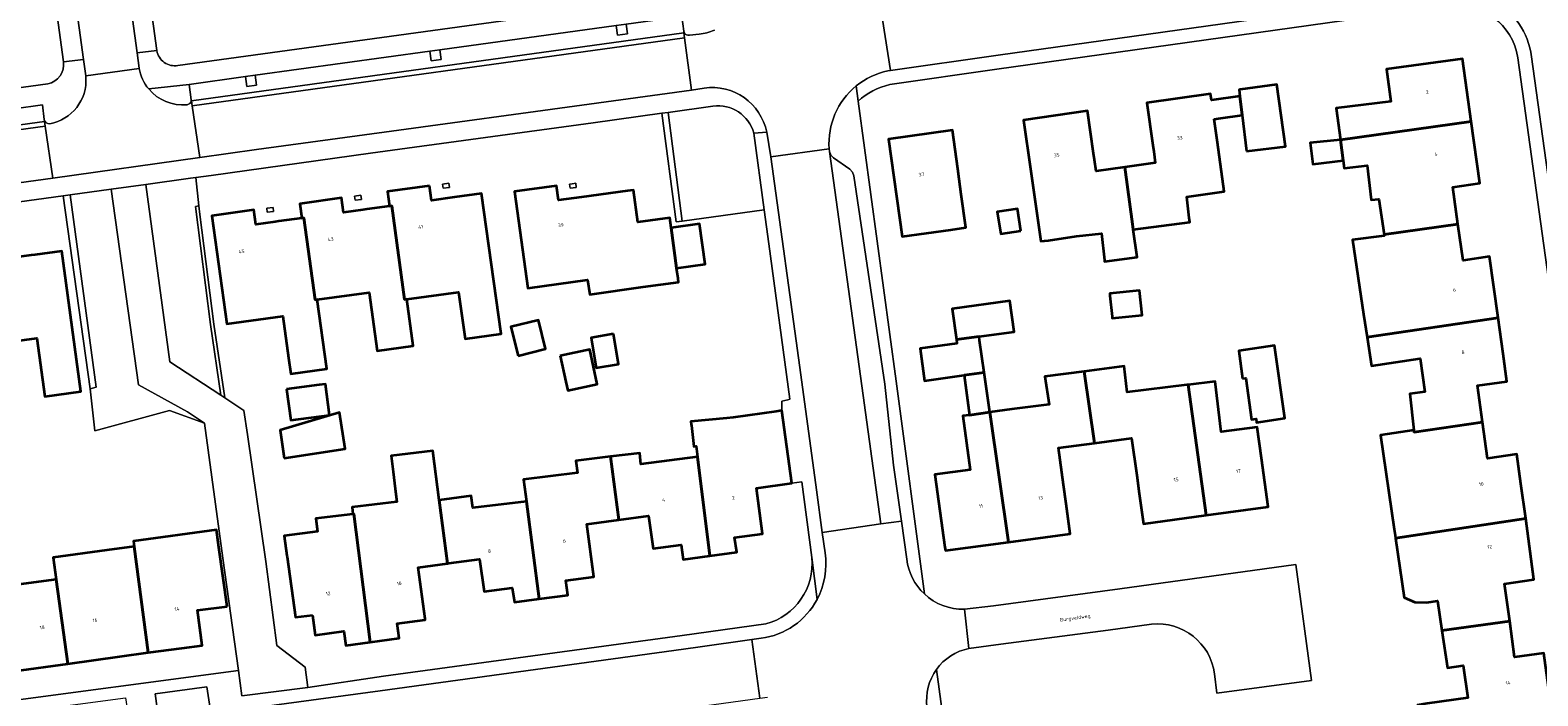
# Model space of a CAD drawing. Header units: metres. Extents: x 201541 to 204988, y 387833 to 394342.
# Tile 145 of 214: x 203168 to 203321, y 391837 to 391905. Entities that reach past the tile are written whole.
import ezdxf
from ezdxf.enums import TextEntityAlignment as Align

# ---------------------------------------------------------------- set-up
doc = ezdxf.new("R2010")
doc.units = ezdxf.units.M
doc.layers.get('Defpoints').update_dxf_attribs({"lineweight": 25})
for name, color, linetype, lineweight in [('B-WE-GR-BEPLANTING_CULTUUR_BODEMBEDEKKER-GV', 90, 'Continuous', 18), ('B-WE-GR-BEPLANTING_CULTUUR_HEESTERS-GV', 90, 'Continuous', 18), ('B-WE-GR-GROENVOORZIENING-GV', 80, 'Continuous', 18), ('B-WE-IE-TERREINAFSCHEIDING_KUNSTMATIG_HEKWERK-G', 20, 'IE-TERREINAFSCHEIDING-KUNSTMATIG', 18), ('B-WE-IE-TERREINAFSCHEIDING_KUNSTMATIG_MUUR-G', 90, 'IE-TERREINAFSCHEIDING-KUNSTMATIG-DICHT', 18), ('B-WE-IE-TERREINAFSCHEIDING_KUNSTMATIG_MUUR-GV', 90, 'Continuous', 18), ('B-WE-OG-BEBOUWING-GV', 7, 'Continuous', 35), ('B-WE-OG-BEBOUWING-T18', 10, 'Continuous', 18), ('B-WE-OG-TERREIN_ERF-GV', 7, 'Continuous', 18), ('B-WE-VH-ONVERHARD-GV', 252, 'Continuous', 18), ('B-WE-VH-VERHARDING_ASFALT-GV', 252, 'Continuous', 18), ('B-WE-VH-VERHARDING_BETONSTRAATSTEEN-GV', 252, 'Continuous', 18), ('B-WE-VH-VERHARDING_OPEN-GV', 252, 'Continuous', 18), ('B-WE-VH-VERHARDING_TEGEL-GV', 252, 'Continuous', 18)]:
    doc.layers.add(name, color=color, linetype=linetype, lineweight=lineweight)
doc.styles.add('NLCS-ISO-M200-T18', font='NLCS-ISO.ttf', dxfattribs={"height": 0.36})
doc.linetypes.add('IE-TERREINAFSCHEIDING-KUNSTMATIG', pattern='A,4,[82,NLCS.SHX,S=0.75,R=90,X=0,Y=0],4,-2', length=10)
doc.linetypes.add('IE-TERREINAFSCHEIDING-KUNSTMATIG-DICHT', pattern='A,8,-1,[82,NLCS.SHX,S=0.75,R=90,X=0,Y=0],-1', length=10)

msp = doc.modelspace()

# ---------------------------------------------------------------- linework, layer by layer
at = {"layer": 'B-WE-GR-BEPLANTING_CULTUUR_BODEMBEDEKKER-GV'}
for points in [[(203184.596, 391897.654), (203184.381, 391899.24), (203180.278, 391898.771)], [(203184.588, 391897.568), (203184.596, 391897.654)]]:
    msp.add_lwpolyline(points, dxfattribs=at)
for points in [[(203180.278, 391898.771, 0.2479798), (203184.163, 391897.174)], [(203184.163, 391897.174, 0.3333643), (203184.588, 391897.568)]]:
    msp.add_lwpolyline(points, format="xyb", dxfattribs=at)
msp.add_lwpolyline([(203184.427, 391833.389), (203185.502, 391834.176), (203186.667, 391834.823), (203186.185, 391838.128), (203180.927, 391837.417), (203181.823, 391831.082)], close=True, dxfattribs=at)
at = {"layer": 'B-WE-GR-BEPLANTING_CULTUUR_HEESTERS-GV'}
msp.add_lwpolyline([(203237.525, 391897.025), (203232.975, 391896.395), (203234.394, 391885.373), (203242.715, 391886.507), (203241.659, 391894.288)], dxfattribs=at)
msp.add_lwpolyline([(203241.659, 391894.288, 0.3785523), (203237.525, 391897.025)], format="xyb", dxfattribs=at)
for points in [[(203184.521, 391889.706), (203179.984, 391889.073), (203182.426, 391871.08), (203187.601, 391867.694), (203186.553, 391874.881), (203185.023, 391886.85), (203185.37, 391886.901), (203185.046, 391889.779)], [(203185.948, 391864.879), (203184.222, 391866.029), (203179.246, 391868.771), (203176.464, 391888.608), (203172.301, 391888.034), (203174.945, 391868.523), (203174.328, 391868.354), (203174.818, 391864.105), (203182.396, 391866.166)]]:
    msp.add_lwpolyline(points, close=True, dxfattribs=at)
at = {"layer": 'B-WE-GR-GROENVOORZIENING-GV'}
for points in [[(203232.346, 391896.308), (203233.796, 391885.292), (203234.394, 391885.373), (203232.975, 391896.395)], [(203174.328, 391868.354), (203174.945, 391868.523), (203172.301, 391888.034), (203171.608, 391887.938)], [(203187.992, 391867.438), (203186.9, 391874.926), (203185.467, 391886.029), (203185.37, 391886.901), (203185.023, 391886.85), (203186.553, 391874.881), (203187.601, 391867.694)]]:
    msp.add_lwpolyline(points, close=True, dxfattribs=at)
at = {"layer": 'B-WE-IE-TERREINAFSCHEIDING_KUNSTMATIG_HEKWERK-G'}
msp.add_lwpolyline([(203233.796, 391885.292), (203232.346, 391896.308)], dxfattribs=at)
at = {"layer": 'B-WE-IE-TERREINAFSCHEIDING_KUNSTMATIG_MUUR-G'}
for points in [[(203210.081, 391889.118), (203210.719, 391889.205)], [(203210.081, 391889.116), (203210.081, 391889.118)], [(203210.778, 391888.789), (203210.139, 391888.702), (203210.081, 391889.116)], [(203210.719, 391889.205), (203210.719, 391889.204)], [(203210.719, 391889.204), (203210.778, 391888.789)], [(203222.966, 391889.119), (203223.246, 391889.157)], [(203223.659, 391888.79), (203223.022, 391888.703), (203222.966, 391889.119)], [(203223.246, 391889.157), (203223.602, 391889.206)], [(203223.602, 391889.206), (203223.659, 391888.79)], [(203201.165, 391887.895), (203201.803, 391887.982)], [(203201.861, 391887.566), (203201.223, 391887.479), (203201.165, 391887.895)], [(203201.861, 391887.566), (203201.803, 391887.982)], [(203192.254, 391886.673), (203192.89, 391886.76)], [(203192.254, 391886.672), (203192.254, 391886.673)], [(203192.947, 391886.344), (203192.312, 391886.257), (203192.254, 391886.672)], [(203192.89, 391886.76), (203192.89, 391886.759)], [(203192.89, 391886.759), (203192.947, 391886.344)]]:
    msp.add_lwpolyline(points, dxfattribs=at)
at = {"layer": 'B-WE-IE-TERREINAFSCHEIDING_KUNSTMATIG_MUUR-GV'}
for points in [[(203210.719, 391889.205), (203210.081, 391889.118), (203210.081, 391889.116), (203210.139, 391888.702), (203210.778, 391888.789), (203210.719, 391889.204)], [(203223.602, 391889.206), (203223.246, 391889.157), (203222.966, 391889.119), (203223.022, 391888.703), (203223.659, 391888.79)], [(203201.165, 391887.895), (203201.223, 391887.479), (203201.861, 391887.566), (203201.803, 391887.982)], [(203192.947, 391886.344), (203192.89, 391886.759), (203192.89, 391886.76), (203192.254, 391886.673), (203192.254, 391886.672), (203192.312, 391886.257)]]:
    msp.add_lwpolyline(points, close=True, dxfattribs=at)
at = {"layer": 'B-WE-OG-BEBOUWING-GV'}
for points in [[(203314.448, 391895.477), (203313.567, 391901.82), (203305.862, 391900.778), (203306.305, 391897.508), (203300.749, 391896.814), (203301.175, 391893.627)], [(203288.362, 391895.696), (203289.06, 391895.796), (203291.214, 391896.106), (203290.976, 391898.04), (203288.088, 391897.632), (203287.996, 391898.286), (203281.537, 391897.375), (203282.142, 391893.085), (203282.236, 391892.417), (203282.396, 391891.275), (203279.295, 391890.837), (203280.095, 391885.066), (203280.171, 391884.518), (203285.904, 391885.247), (203285.853, 391885.705), (203285.617, 391887.829), (203289.392, 391888.361), (203288.695, 391893.335)], [(203291.664, 391892.456), (203295.608, 391892.942), (203294.719, 391899.235), (203291.006, 391898.711), (203290.895, 391898.695), (203290.976, 391898.04), (203291.214, 391896.106)], [(203276.132, 391892.214), (203275.514, 391896.538), (203269.031, 391895.613), (203269.738, 391890.663), (203270.775, 391883.322), (203271.168, 391883.366), (203271.551, 391883.408), (203274.403, 391883.825), (203276.943, 391884.107), (203277.235, 391881.41), (203277.249, 391881.276), (203280.562, 391881.698), (203280.171, 391884.518), (203280.095, 391885.066), (203279.295, 391890.837), (203276.386, 391890.427), (203276.221, 391891.588)], [(203313.108, 391885.054), (203312.586, 391888.818), (203315.32, 391889.198), (203314.448, 391895.477), (203301.175, 391893.627), (203301.458, 391891.513), (203301.562, 391890.734), (203303.884, 391891.012), (203304.315, 391887.512), (203305.095, 391887.592), (203305.604, 391884.02)], [(203261.657, 391884.489), (203263.188, 391884.705), (203262.722, 391888.074), (203262.507, 391889.625), (203262.364, 391890.658), (203261.821, 391894.578), (203255.32, 391893.676), (203256.711, 391883.793)], [(203301.458, 391891.513), (203301.175, 391893.627), (203298.109, 391893.291), (203298.397, 391891.135)], [(203208.768, 391888.937), (203204.508, 391888.353), (203204.712, 391886.887), (203204.932, 391886.918), (203206.239, 391877.407), (203206.459, 391877.438), (203211.71, 391878.16), (203212.369, 391873.435), (203216.039, 391873.94), (203214.055, 391888.169), (203211.309, 391887.793), (203208.972, 391887.472)], [(203233.984, 391879.537), (203233.84, 391880.589), (203233.281, 391884.684), (203233.141, 391885.711), (203229.901, 391885.268), (203229.457, 391888.515), (203228.87, 391888.435), (203224.189, 391887.796), (203221.848, 391887.476), (203221.648, 391888.939), (203217.395, 391888.358), (203218.734, 391878.561), (203224.81, 391879.392), (203225.022, 391877.919), (203230.445, 391878.697), (203234.032, 391879.187)], [(203195.807, 391885.664), (203196.015, 391885.692), (203197.159, 391877.37), (203197.367, 391877.399), (203202.628, 391878.122), (203203.452, 391872.209), (203207.118, 391872.713), (203206.459, 391877.438), (203206.239, 391877.407), (203204.932, 391886.918), (203204.712, 391886.887), (203202.392, 391886.569), (203202.008, 391886.516), (203200.056, 391886.249), (203199.851, 391887.715), (203195.605, 391887.132)], [(203197.367, 391877.399), (203197.159, 391877.37), (203196.015, 391885.692), (203195.807, 391885.664), (203193.48, 391885.343), (203193.092, 391885.29), (203191.141, 391885.022), (203190.938, 391886.492), (203186.68, 391885.907), (203188.209, 391874.938), (203193.876, 391875.717), (203194.465, 391871.491), (203194.691, 391869.874), (203198.347, 391870.377)], [(203268.77, 391884.388), (203268.406, 391886.627), (203266.367, 391886.296), (203266.731, 391884.057)], [(203233.281, 391884.684), (203233.84, 391880.589), (203236.723, 391880.983), (203236.163, 391885.078)], [(203313.108, 391885.054), (203305.604, 391884.02), (203305.628, 391883.855), (203302.411, 391883.461), (203303.539, 391875.917), (203303.886, 391873.599), (203317.179, 391875.55), (203316.319, 391881.768), (203313.619, 391881.376)], [(203162.129, 391881.061), (203162.337, 391881.089), (203163.451, 391872.761), (203163.658, 391872.788), (203168.931, 391873.494), (203169.736, 391867.578), (203173.394, 391868.067), (203171.454, 391882.318), (203168.734, 391881.954), (203168.339, 391881.901), (203166.378, 391881.639), (203166.178, 391883.105), (203161.929, 391882.524)], [(203277.797, 391877.784), (203278.014, 391875.672), (203278.029, 391875.522), (203281.057, 391875.834), (203280.8, 391878.321), (203277.774, 391878.007)], [(203262.217, 391873.341), (203264.516, 391873.654), (203268.077, 391874.139), (203267.651, 391877.265), (203261.791, 391876.467)], [(203217.744, 391871.704), (203220.548, 391872.398), (203219.824, 391875.325), (203217.02, 391874.631)], [(203317.179, 391875.55), (203303.886, 391873.599), (203304.321, 391870.694), (203309.257, 391871.433), (203309.762, 391868.059), (203308.22, 391867.828), (203308.645, 391864.146), (203308.647, 391864.13), (203308.666, 391863.962), (203315.593, 391864.98), (203315.082, 391868.676), (203318.073, 391869.089), (203317.683, 391871.906)], [(203227.418, 391873.918), (203225.154, 391873.523), (203225.687, 391870.469), (203227.95, 391870.864)], [(203262.217, 391873.341), (203262.271, 391872.943), (203258.529, 391872.425), (203258.98, 391869.168), (203263, 391869.723), (203265.037, 391870.005), (203264.57, 391873.261), (203264.516, 391873.654)], [(203222.03, 391871.69), (203222.599, 391869.056), (203222.786, 391868.189), (203225.779, 391868.835), (203225.023, 391872.337)], [(203291.251, 391869.396), (203291.581, 391869.434), (203292.145, 391865.248), (203292.633, 391865.298), (203292.677, 391864.935), (203295.557, 391865.378), (203294.482, 391872.741), (203290.892, 391872.218)], [(203275.168, 391870.118), (203276.219, 391862.842), (203280.002, 391863.356), (203280.516, 391859.601), (203280.773, 391857.719), (203281.193, 391854.647), (203287.554, 391855.518), (203285.731, 391868.764), (203285.608, 391868.75), (203279.54, 391868.025), (203279.227, 391870.647)], [(203263.559, 391865.688), (203265.616, 391865.969), (203265.037, 391870.005), (203263, 391869.723)], [(203267.831, 391866.272), (203265.616, 391865.969), (203267.505, 391852.805), (203273.761, 391853.654), (203273.35, 391856.676), (203273.088, 391858.608), (203272.579, 391862.348), (203276.219, 391862.842), (203275.168, 391870.118), (203271.195, 391869.6), (203271.645, 391866.774)], [(203285.731, 391868.764), (203287.554, 391855.518), (203293.848, 391856.379), (203293.17, 391861.332), (203292.741, 391864.468), (203289.073, 391863.995), (203288.491, 391869.08)], [(203194.269, 391868.306), (203194.682, 391865.163), (203198.627, 391865.68), (203198.214, 391868.824), (203197.577, 391868.74)], [(203194.014, 391861.299), (203200.224, 391862.274), (203199.646, 391865.951), (203193.617, 391864.162)], [(203235.942, 391861.452), (203237.208, 391851.418), (203239.932, 391851.789), (203239.7, 391853.259), (203242.557, 391853.648), (203241.932, 391858.262), (203245.534, 391858.772), (203244.509, 391866.142), (203243.93, 391866.061), (203239.557, 391865.452), (203238.916, 391865.389), (203235.282, 391865.034), (203235.317, 391864.747), (203235.332, 391864.622), (203235.591, 391862.509), (203235.805, 391862.535)], [(203261.06, 391852.271), (203261.103, 391851.936), (203267.505, 391852.805), (203265.616, 391865.969), (203263.559, 391865.688), (203262.877, 391865.595), (203263.621, 391860.147), (203260.05, 391859.66)], [(203319.499, 391858.724), (203319.095, 391861.709), (203316.103, 391861.296), (203315.593, 391864.98), (203308.666, 391863.962), (203308.647, 391864.13), (203308.645, 391864.146), (203305.247, 391863.653), (203306.632, 391854.098), (203306.721, 391853.488), (203306.761, 391853.213), (203319.978, 391855.192)], [(203201.003, 391855.648), (203201.088, 391855.658), (203202.74, 391842.647), (203205.686, 391843.049), (203205.483, 391844.531), (203208.337, 391844.923), (203208.324, 391845.019), (203207.609, 391850.22), (203210.6, 391850.631), (203209.76, 391857.068), (203209.108, 391862.065), (203204.889, 391861.55), (203205.086, 391859.932), (203205.298, 391858.194), (203205.457, 391856.901), (203200.918, 391856.346)], [(203219.905, 391847.035), (203222.8, 391847.424), (203222.58, 391848.896), (203225.429, 391849.293), (203224.714, 391854.611), (203227.96, 391855.048), (203227.137, 391861.471), (203223.627, 391861.04), (203223.778, 391859.813), (203218.301, 391859.142), (203218.594, 391856.932)], [(203237.208, 391851.418), (203235.942, 391861.452), (203230.213, 391860.7), (203230.113, 391861.836), (203227.137, 391861.471), (203227.96, 391855.048), (203230.997, 391855.457), (203231.444, 391852.136), (203234.297, 391852.52), (203234.495, 391851.049)], [(203210.719, 391850.647), (203213.849, 391851.078), (203214.309, 391847.773), (203217.161, 391848.149), (203217.373, 391846.694), (203219.905, 391847.035), (203218.594, 391856.932), (203213.148, 391856.263), (203212.988, 391857.489), (203209.76, 391857.068), (203210.6, 391850.631)], [(203196.904, 391845.389), (203197.179, 391843.358), (203200.058, 391843.769), (203200.272, 391842.311), (203202.74, 391842.647), (203201.088, 391855.658), (203201.003, 391855.648), (203197.233, 391855.188), (203197.395, 391853.861), (203194.016, 391853.448), (203194.3, 391851.425), (203194.316, 391851.312), (203195.178, 391845.178)], [(203318.355, 391844.79), (203317.838, 391848.583), (203320.819, 391848.99), (203319.978, 391855.192), (203306.761, 391853.213), (203307.635, 391847.185), (203308.718, 391846.701), (203309.946, 391846.673), (203311.047, 391846.833), (203311.482, 391843.833)], [(203188.241, 391846.258), (203187.398, 391852.256), (203187.148, 391854.033), (203178.726, 391852.895), (203178.797, 391852.358), (203180.222, 391841.61), (203183.641, 391842.045), (203185.71, 391842.309), (203185.224, 391845.911)], [(203177.355, 391841.18), (203180.222, 391841.61), (203178.797, 391852.358), (203176.039, 391851.985), (203170.579, 391851.247), (203170.882, 391849.005), (203172.059, 391840.459)], [(203162.499, 391847.866), (203163.172, 391842.912), (203166.145, 391843.316), (203166.635, 391839.721), (203172.059, 391840.459), (203170.882, 391849.005), (203165.548, 391848.28), (203165.426, 391849.183), (203162.376, 391848.769)], [(203322.714, 391835.082), (203321.824, 391841.536), (203318.853, 391841.131), (203318.355, 391844.79), (203311.482, 391843.833), (203312.03, 391840.056), (203313.643, 391840.289), (203314.118, 391837.009), (203309.989, 391836.41), (203309.01, 391836.268), (203309.261, 391834.536), (203305.949, 391834.055), (203306.126, 391832.833)]]:
    msp.add_lwpolyline(points, close=True, dxfattribs=at)
at = {"layer": 'B-WE-OG-TERREIN_ERF-GV'}
for points in [[(203172.79, 391963.436), (203181.109, 391902.664)], [(203171.619, 391901.532), (203166.206, 391941.106), (203156.463, 391939.789), (203155.99, 391943.286), (203165.728, 391944.603), (203163.348, 391962.003)], [(203183.232, 391901.152), (203234.966, 391908.276)], [(203312.189, 391907.195), (203266.322, 391900.769), (203255.461, 391899.211)], [(203314.118, 391837.009), (203313.643, 391840.289), (203312.03, 391840.056), (203311.482, 391843.833), (203311.047, 391846.833), (203309.946, 391846.673), (203308.718, 391846.701), (203307.635, 391847.185), (203306.761, 391853.213), (203306.721, 391853.488), (203306.632, 391854.098), (203305.247, 391863.653), (203308.645, 391864.146), (203308.22, 391867.828), (203309.762, 391868.059), (203309.257, 391871.433), (203304.321, 391870.694), (203303.886, 391873.599), (203303.539, 391875.917), (203302.411, 391883.461), (203305.628, 391883.855), (203305.604, 391884.02), (203305.095, 391887.592), (203304.315, 391887.512), (203303.884, 391891.012), (203301.562, 391890.734), (203301.458, 391891.513), (203298.397, 391891.135), (203298.109, 391893.291), (203301.175, 391893.627), (203300.749, 391896.814), (203306.305, 391897.508), (203305.862, 391900.778), (203313.567, 391901.82), (203314.448, 391895.477), (203315.32, 391889.198), (203312.586, 391888.818), (203313.108, 391885.054), (203313.619, 391881.376), (203316.319, 391881.768), (203317.179, 391875.55), (203317.683, 391871.906), (203318.073, 391869.089), (203315.082, 391868.676), (203315.593, 391864.98), (203316.103, 391861.296), (203319.095, 391861.709), (203319.499, 391858.724), (203319.978, 391855.192), (203320.819, 391848.99), (203317.838, 391848.583), (203318.355, 391844.79), (203318.853, 391841.131), (203321.824, 391841.536)], [(203333.005, 391801.676), (203332.707, 391803.753), (203331.897, 391809.389), (203324.579, 391862.858), (203319.187, 391901.945)], [(203101.369, 391889.909), (203132.054, 391894.086), (203170.036, 391899.301)], [(203252.26, 391897.523), (203256.111, 391869.142), (203258.978, 391847.539)], [(203205.086, 391859.932), (203204.889, 391861.55), (203209.108, 391862.065), (203209.76, 391857.068), (203212.988, 391857.489), (203213.148, 391856.263), (203218.594, 391856.932), (203218.301, 391859.142), (203223.778, 391859.813), (203223.627, 391861.04), (203227.137, 391861.471), (203230.113, 391861.836), (203230.213, 391860.7), (203235.942, 391861.452), (203235.805, 391862.535), (203235.591, 391862.509), (203235.332, 391864.622), (203235.317, 391864.747), (203235.282, 391865.034), (203238.916, 391865.389), (203239.557, 391865.452), (203243.93, 391866.061), (203244.509, 391866.142), (203244.524, 391867.099), (203245.108, 391867.237), (203245.325, 391867.288), (203243.184, 391883.056), (203242.715, 391886.507), (203234.394, 391885.373), (203233.796, 391885.292), (203232.346, 391896.308), (203225.353, 391895.34), (203202.772, 391892.254), (203186.617, 391889.999), (203185.046, 391889.779), (203185.37, 391886.901), (203185.467, 391886.029), (203186.9, 391874.926), (203187.992, 391867.438), (203189.945, 391866.16), (203190.299, 391863.704), (203192.158, 391850.82), (203193.291, 391842.319), (203196.136, 391840.111), (203196.427, 391838.062), (203204.093, 391839.195), (203234.412, 391843.335), (203242.882, 391844.492)], [(203163.964, 391836.377), (203189.388, 391839.774), (203187.797, 391851.186), (203185.948, 391864.879), (203182.396, 391866.166), (203174.818, 391864.105), (203174.328, 391868.354), (203171.608, 391887.938), (203150.158, 391884.978), (203120.856, 391880.921), (203099.339, 391878.003), (203094.798, 391877.352)], [(203166.378, 391881.639), (203168.339, 391881.901), (203168.734, 391881.954), (203171.454, 391882.318), (203173.394, 391868.067), (203169.736, 391867.578), (203168.931, 391873.494), (203163.658, 391872.788)], [(203247.55, 391851.249), (203246.524, 391858.909), (203245.534, 391858.772), (203241.932, 391858.262), (203242.557, 391853.648), (203239.7, 391853.259), (203239.932, 391851.789), (203237.208, 391851.418), (203234.495, 391851.049), (203234.297, 391852.52), (203231.444, 391852.136), (203230.997, 391855.457), (203227.96, 391855.048), (203224.714, 391854.611), (203225.429, 391849.293), (203222.58, 391848.896), (203222.8, 391847.424), (203219.905, 391847.035), (203217.373, 391846.694), (203217.161, 391848.149), (203214.309, 391847.773), (203213.849, 391851.078), (203210.719, 391850.647), (203210.6, 391850.631), (203207.609, 391850.22), (203208.324, 391845.019), (203208.337, 391844.923), (203205.483, 391844.531), (203205.686, 391843.049), (203202.74, 391842.647), (203200.272, 391842.311), (203200.058, 391843.769), (203197.179, 391843.358), (203196.904, 391845.389), (203195.178, 391845.178), (203194.316, 391851.312), (203194.3, 391851.425), (203194.016, 391853.448), (203197.395, 391853.861), (203197.233, 391855.188), (203201.003, 391855.648), (203200.918, 391856.346), (203205.457, 391856.901), (203205.298, 391858.194), (203205.086, 391859.932)], [(203263.045, 391845.985), (203265.985, 391846.347), (203278.814, 391848.067), (203296.674, 391850.533), (203298.26, 391838.754), (203288.65, 391837.487), (203288.419, 391839.432)], [(203282.027, 391844.488), (203277.614, 391843.864), (203266.725, 391842.429), (203263.495, 391842.01)], [(203260.197, 391839.876), (203261.449, 391830.629), (203263.393, 391815.929), (203269.929, 391768.73), (203274.717, 391734.174)]]:
    msp.add_lwpolyline(points, dxfattribs=at)
for points in [[(203319.187, 391901.945, 0.4078003), (203312.189, 391907.195)], [(203181.109, 391902.664, 0.4207225), (203183.232, 391901.152)], [(203170.036, 391899.301, 0.4078684), (203171.619, 391901.532)], [(203255.461, 391899.211, 0.1363469), (203252.26, 391897.523)], [(203242.882, 391844.492, 0.3664682), (203247.55, 391851.249)], [(203258.978, 391847.539, 0.1957912), (203263.045, 391845.985)], [(203288.419, 391839.432, 0.402498), (203282.027, 391844.488)], [(203263.495, 391842.01, 0.1899422), (203260.197, 391839.876)]]:
    msp.add_lwpolyline(points, format="xyb", dxfattribs=at)
for points in [[(203289.06, 391895.796), (203288.362, 391895.696), (203288.695, 391893.335), (203289.392, 391888.361), (203285.617, 391887.829), (203285.853, 391885.705), (203285.904, 391885.247), (203280.171, 391884.518), (203280.562, 391881.698), (203277.249, 391881.276), (203277.235, 391881.41), (203276.943, 391884.107), (203274.403, 391883.825), (203271.551, 391883.408), (203271.168, 391883.366), (203270.775, 391883.322), (203269.738, 391890.663), (203269.031, 391895.613), (203275.514, 391896.538), (203276.132, 391892.214), (203276.221, 391891.588), (203276.386, 391890.427), (203279.295, 391890.837), (203282.396, 391891.275), (203282.236, 391892.417), (203282.142, 391893.085), (203281.537, 391897.375), (203287.996, 391898.286), (203288.088, 391897.632), (203290.976, 391898.04), (203290.895, 391898.695), (203291.006, 391898.711), (203294.719, 391899.235), (203295.608, 391892.942), (203291.664, 391892.456), (203291.214, 391896.106)], [(203263.188, 391884.705), (203261.657, 391884.489), (203256.711, 391883.793), (203255.32, 391893.676), (203261.821, 391894.578), (203262.364, 391890.658), (203262.507, 391889.625), (203262.722, 391888.074)], [(203208.768, 391888.937), (203208.972, 391887.472), (203211.309, 391887.793), (203214.055, 391888.169), (203216.039, 391873.94), (203212.369, 391873.435), (203211.71, 391878.16), (203206.459, 391877.438), (203207.118, 391872.713), (203203.452, 391872.209), (203202.628, 391878.122), (203197.367, 391877.399), (203198.347, 391870.377), (203194.691, 391869.874), (203194.465, 391871.491), (203193.876, 391875.717), (203188.209, 391874.938), (203186.68, 391885.907), (203190.938, 391886.492), (203191.141, 391885.022), (203193.092, 391885.29), (203193.48, 391885.343), (203195.807, 391885.664), (203195.605, 391887.132), (203199.851, 391887.715), (203200.056, 391886.249), (203202.008, 391886.516), (203202.392, 391886.569), (203204.712, 391886.887), (203204.508, 391888.353)], [(203210.719, 391889.204), (203210.778, 391888.789), (203210.139, 391888.702), (203210.081, 391889.116), (203210.081, 391889.118), (203210.719, 391889.205)], [(203233.84, 391880.589), (203233.984, 391879.537), (203234.032, 391879.187), (203230.445, 391878.697), (203225.022, 391877.919), (203224.81, 391879.392), (203218.734, 391878.561), (203217.395, 391888.358), (203221.648, 391888.939), (203221.848, 391887.476), (203224.189, 391887.796), (203228.87, 391888.435), (203229.457, 391888.515), (203229.901, 391885.268), (203233.141, 391885.711), (203233.281, 391884.684), (203236.163, 391885.078), (203236.723, 391880.983)], [(203223.602, 391889.206), (203223.659, 391888.79), (203223.022, 391888.703), (203222.966, 391889.119), (203223.246, 391889.157)], [(203201.803, 391887.982), (203201.861, 391887.566), (203201.223, 391887.479), (203201.165, 391887.895)], [(203192.254, 391886.673), (203192.89, 391886.76), (203192.89, 391886.759), (203192.947, 391886.344), (203192.312, 391886.257), (203192.254, 391886.672)], [(203268.77, 391884.388), (203266.731, 391884.057), (203266.367, 391886.296), (203268.406, 391886.627)], [(203278.014, 391875.672), (203277.797, 391877.784), (203277.774, 391878.007), (203280.8, 391878.321), (203281.057, 391875.834), (203278.029, 391875.522)], [(203285.731, 391868.764), (203288.491, 391869.08), (203289.073, 391863.995), (203292.741, 391864.468), (203293.17, 391861.332), (203293.848, 391856.379), (203287.554, 391855.518), (203281.193, 391854.647), (203280.773, 391857.719), (203280.516, 391859.601), (203280.002, 391863.356), (203276.219, 391862.842), (203272.579, 391862.348), (203273.088, 391858.608), (203273.35, 391856.676), (203273.761, 391853.654), (203267.505, 391852.805), (203261.103, 391851.936), (203261.06, 391852.271), (203260.05, 391859.66), (203263.621, 391860.147), (203262.877, 391865.595), (203263.559, 391865.688), (203263, 391869.723), (203258.98, 391869.168), (203258.529, 391872.425), (203262.271, 391872.943), (203262.217, 391873.341), (203261.791, 391876.467), (203267.651, 391877.265), (203268.077, 391874.139), (203264.516, 391873.654), (203264.57, 391873.261), (203265.037, 391870.005), (203265.616, 391865.969), (203267.831, 391866.272), (203271.645, 391866.774), (203271.195, 391869.6), (203275.168, 391870.118), (203279.227, 391870.647), (203279.54, 391868.025), (203285.608, 391868.75)], [(203217.744, 391871.704), (203217.02, 391874.631), (203219.824, 391875.325), (203220.548, 391872.398)], [(203227.418, 391873.918), (203227.95, 391870.864), (203225.687, 391870.469), (203225.154, 391873.523)], [(203222.599, 391869.056), (203222.03, 391871.69), (203225.023, 391872.337), (203225.779, 391868.835), (203222.786, 391868.189)], [(203292.677, 391864.935), (203292.633, 391865.298), (203292.145, 391865.248), (203291.581, 391869.434), (203291.251, 391869.396), (203290.892, 391872.218), (203294.482, 391872.741), (203295.557, 391865.378)], [(203197.577, 391868.74), (203198.214, 391868.824), (203198.627, 391865.68), (203194.682, 391865.163), (203194.269, 391868.306)], [(203193.617, 391864.162), (203199.646, 391865.951), (203200.224, 391862.274), (203194.014, 391861.299)], [(203165.548, 391848.28), (203170.882, 391849.005), (203170.579, 391851.247), (203176.039, 391851.985), (203178.797, 391852.358), (203178.726, 391852.895), (203187.148, 391854.033), (203187.398, 391852.256), (203188.241, 391846.258), (203185.224, 391845.911), (203185.71, 391842.309), (203183.641, 391842.045), (203180.222, 391841.61), (203177.355, 391841.18), (203172.059, 391840.459), (203166.635, 391839.721), (203166.145, 391843.316), (203163.172, 391842.912), (203162.499, 391847.866), (203162.376, 391848.769), (203165.426, 391849.183)]]:
    msp.add_lwpolyline(points, close=True, dxfattribs=at)
at = {"layer": 'B-WE-VH-ONVERHARD-GV'}
for points in [[(203228.843, 391904.357), (203228.706, 391905.343), (203227.716, 391905.207), (203227.852, 391904.22)], [(203209.803, 391902.741), (203208.813, 391902.604), (203208.95, 391901.61), (203209.941, 391901.747)], [(203191.09, 391900.164), (203190.099, 391900.027), (203190.237, 391899.027), (203191.228, 391899.164)]]:
    msp.add_lwpolyline(points, close=True, dxfattribs=at)
at = {"layer": 'B-WE-VH-VERHARDING_ASFALT-GV'}
for points in [[(203165.379, 391962.311), (203173.657, 391901.775), (203173.884, 391900.115), (203179.308, 391900.858), (203179.304, 391900.878), (203179.093, 391902.424), (203170.789, 391963.132), (203170.709, 391963.715), (203165.293, 391962.939)], [(203185.459, 391891.825), (203191.205, 391892.618), (203204.905, 391894.505), (203224.234, 391897.134), (203235.336, 391898.66), (203234.649, 391903.957), (203184.681, 391897.076)], [(203249.312, 391892.714), (203243.393, 391891.885), (203246.325, 391870.526), (203248.024, 391858.087), (203248.617, 391853.78), (203254.551, 391854.637), (203253.783, 391860.298), (203252.625, 391868.658), (203249.34, 391892.417), (203249.338, 391892.428), (203249.337, 391892.439)]]:
    msp.add_lwpolyline(points, close=True, dxfattribs=at)
for points in [[(203326.399, 391917.647), (203325.863, 391917.53), (203274.592, 391910.367), (203254.451, 391907.546), (203255.531, 391900.65), (203266.448, 391902.204), (203311.964, 391908.581)], [(203320.575, 391902.042), (203325.939, 391863.261), (203328.836, 391842.15), (203334.757, 391842.961), (203332.695, 391858.022), (203332.678, 391858.148), (203327.645, 391894.724), (203326.972, 391899.555), (203326.844, 391900.47), (203326.634, 391901.977)], [(203098.662, 391879.846), (203099.025, 391879.896), (203121.747, 391883.02), (203148.347, 391886.69), (203170.536, 391889.731), (203169.78, 391894.98), (203102.625, 391885.77), (203102.595, 391885.984), (203101.35, 391885.821)], [(203288.419, 391839.432), (203288.65, 391837.487), (203298.26, 391838.754), (203296.674, 391850.533), (203278.814, 391848.067)], [(203278.814, 391848.067), (203265.985, 391846.347), (203263.045, 391845.985), (203263.495, 391842.01), (203266.725, 391842.429), (203277.614, 391843.864), (203282.027, 391844.488)], [(203191.509, 391829.971), (203201.391, 391831.355), (203234.405, 391835.893), (203237.622, 391836.318), (203242.269, 391836.956), (203241.457, 391842.906), (203235.993, 391842.149), (203233.558, 391841.811), (203203.764, 391837.7), (203190.492, 391835.917), (203188.535, 391835.525), (203186.667, 391834.823), (203185.502, 391834.176), (203184.427, 391833.389), (203181.823, 391831.082), (203179.214, 391828.742), (203176.244, 391826.132), (203175.438, 391825.423)]]:
    msp.add_lwpolyline(points, dxfattribs=at)
for points in [[(203316.546, 391907.806, -0.2456347), (203320.575, 391902.042)], [(203282.027, 391844.488, -0.402498), (203288.419, 391839.432)]]:
    msp.add_lwpolyline(points, format="xyb", dxfattribs=at)
at = {"layer": 'B-WE-VH-VERHARDING_BETONSTRAATSTEEN-GV'}
for points in [[(203255.275, 391900.614), (203255.531, 391900.65), (203254.451, 391907.546)], [(203234.624, 391904.458), (203234.586, 391904.538), (203234.563, 391904.624), (203234.585, 391904.453), (203234.649, 391903.957), (203235.336, 391898.66), (203236.622, 391898.85)], [(203236.129, 391904.345), (203235.134, 391904.217)], [(203132.088, 391890.331), (203169.709, 391895.475), (203169.68, 391895.675), (203169.488, 391897.155), (203163.706, 391896.364)], [(203102.595, 391885.984), (203102.625, 391885.77), (203169.78, 391894.98), (203169.709, 391895.475), (203132.088, 391890.331), (203102.989, 391886.34)], [(203242.975, 391894.375), (203243.393, 391891.885), (203249.312, 391892.714)], [(203257.186, 391851.063), (203256.645, 391854.93), (203254.551, 391854.637), (203248.617, 391853.78)], [(203248.617, 391853.78), (203248.897, 391851.695)], [(203263.495, 391842.01), (203263.045, 391845.985)], [(203242.402, 391843.041), (203241.457, 391842.906), (203242.269, 391836.956), (203243.058, 391837.067)]]:
    msp.add_lwpolyline(points, dxfattribs=at)
for points in [[(203184.381, 391899.24), (203184.596, 391897.654), (203184.608, 391897.571), (203234.585, 391904.453), (203234.563, 391904.624), (203234.361, 391906.122), (203228.706, 391905.343), (203228.843, 391904.357), (203227.852, 391904.22), (203227.716, 391905.207), (203209.803, 391902.741), (203209.941, 391901.747), (203208.95, 391901.61), (203208.813, 391902.604), (203191.09, 391900.164), (203191.228, 391899.164), (203190.237, 391899.027), (203190.099, 391900.027)], [(203234.585, 391904.453), (203184.608, 391897.571), (203184.681, 391897.076), (203234.649, 391903.957)], [(203255.852, 391860.591), (203254.95, 391868.834), (203251.826, 391889.957), (203251.697, 391890.338), (203251.41, 391890.621), (203249.753, 391891.783), (203249.472, 391892.064), (203249.34, 391892.417), (203252.625, 391868.658), (203253.783, 391860.298), (203254.551, 391854.637), (203256.645, 391854.93)], [(203185.948, 391864.879), (203187.797, 391851.186), (203189.388, 391839.774), (203189.737, 391837.213), (203196.427, 391838.062), (203196.136, 391840.111), (203193.291, 391842.319), (203192.158, 391850.82), (203190.299, 391863.704), (203189.945, 391866.16), (203187.992, 391867.438), (203187.601, 391867.694), (203182.426, 391871.08), (203179.984, 391889.073), (203176.464, 391888.608), (203179.246, 391868.771), (203184.222, 391866.029)]]:
    msp.add_lwpolyline(points, close=True, dxfattribs=at)
for points in [[(203235.134, 391904.217, -0.3076991), (203234.624, 391904.458)], [(203237.669, 391904.737, -0.0766177), (203236.129, 391904.345)], [(203252.049, 391899.074, -0.1206079), (203255.275, 391900.614)], [(203236.622, 391898.85, -0.401698), (203242.975, 391894.375)], [(203249.312, 391892.714, -0.2440126), (203252.049, 391899.074)], [(203248.897, 391851.695, -0.161653), (203248.096, 391846.99)], [(203258.978, 391847.539, -0.1764701), (203257.186, 391851.063)], [(203263.045, 391845.985, -0.1957912), (203258.978, 391847.539)], [(203248.096, 391846.99, -0.2421529), (203242.402, 391843.041)], [(203260.197, 391839.876, -0.1899422), (203263.495, 391842.01)], [(203259.237, 391836.093, -0.1887272), (203260.197, 391839.876)]]:
    msp.add_lwpolyline(points, format="xyb", dxfattribs=at)
at = {"layer": 'B-WE-VH-VERHARDING_OPEN-GV'}
for points in [[(203173.905, 391899.961, -0.3826385), (203170.235, 391895.242)], [(203180.278, 391898.771, -0.1303818), (203179.308, 391900.858)], [(203184.163, 391897.174, -0.2479798), (203180.278, 391898.771)], [(203184.588, 391897.568, -0.3333643), (203184.163, 391897.174)], [(203170.235, 391895.242, -0.3934747), (203169.68, 391895.675)]]:
    msp.add_lwpolyline(points, format="xyb", dxfattribs=at)
for points in [[(203179.308, 391900.858), (203173.884, 391900.115), (203173.905, 391899.961)], [(203169.68, 391895.675), (203169.709, 391895.475), (203169.78, 391894.98), (203170.536, 391889.731), (203185.459, 391891.825), (203184.681, 391897.076), (203184.608, 391897.571), (203184.596, 391897.654), (203184.588, 391897.568)]]:
    msp.add_lwpolyline(points, dxfattribs=at)
at = {"layer": 'B-WE-VH-VERHARDING_TEGEL-GV'}
for points in [[(203171.619, 391901.532), (203173.657, 391901.775), (203165.379, 391962.311), (203163.348, 391962.003), (203165.728, 391944.603), (203165.947, 391944.632), (203166.42, 391941.135), (203166.206, 391941.106)], [(203179.093, 391902.424), (203181.109, 391902.664), (203172.79, 391963.436), (203170.789, 391963.132)]]:
    msp.add_lwpolyline(points, close=True, dxfattribs=at)
for points in [[(203234.966, 391908.276), (203183.232, 391901.152)], [(203255.461, 391899.211), (203266.322, 391900.769), (203312.189, 391907.195), (203316.546, 391907.806)], [(203311.964, 391908.581), (203266.448, 391902.204), (203255.531, 391900.65)], [(203180.278, 391898.771), (203184.381, 391899.24), (203190.099, 391900.027), (203191.09, 391900.164), (203208.813, 391902.604), (203209.803, 391902.741), (203227.716, 391905.207), (203228.706, 391905.343), (203234.361, 391906.122), (203234.563, 391904.624), (203234.586, 391904.538), (203234.624, 391904.458)], [(203235.134, 391904.217), (203236.129, 391904.345)], [(203181.109, 391902.664), (203179.093, 391902.424), (203179.304, 391900.878), (203179.308, 391900.858)], [(203173.905, 391899.961), (203173.884, 391900.115), (203173.657, 391901.775), (203171.619, 391901.532)], [(203319.187, 391901.945), (203324.579, 391862.858), (203331.897, 391809.389), (203332.707, 391803.753), (203333.843, 391803.911), (203333.91, 391804.855)], [(203325.939, 391863.261), (203320.575, 391902.042)], [(203255.531, 391900.65), (203255.275, 391900.614)], [(203170.036, 391899.301), (203132.054, 391894.086), (203101.369, 391889.909), (203101.659, 391887.954), (203102.809, 391888.103), (203102.818, 391888.028), (203107.906, 391888.726), (203108.897, 391888.861), (203126.111, 391891.222), (203127.102, 391891.358), (203131.858, 391892.01), (203143.884, 391893.654), (203144.875, 391893.79), (203162.715, 391896.229), (203163.706, 391896.364), (203169.488, 391897.155), (203169.68, 391895.675)], [(203236.622, 391898.85), (203235.336, 391898.66), (203224.234, 391897.134), (203204.905, 391894.505), (203191.205, 391892.618), (203185.459, 391891.825), (203170.536, 391889.731), (203148.347, 391886.69)], [(203258.978, 391847.539), (203256.111, 391869.142), (203252.26, 391897.523), (203252.049, 391899.074)], [(203252.049, 391899.074), (203252.26, 391897.523)], [(203150.158, 391884.978), (203171.608, 391887.938), (203172.301, 391888.034), (203176.464, 391888.608), (203179.984, 391889.073), (203184.521, 391889.706), (203185.046, 391889.779), (203186.617, 391889.999), (203202.772, 391892.254), (203225.353, 391895.34), (203232.346, 391896.308), (203232.975, 391896.395), (203237.525, 391897.025)], [(203241.659, 391894.288), (203242.975, 391894.375)], [(203248.897, 391851.695), (203248.617, 391853.78), (203248.024, 391858.087), (203246.325, 391870.526), (203243.393, 391891.885), (203242.975, 391894.375), (203241.659, 391894.288), (203242.715, 391886.507), (203243.184, 391883.056), (203245.325, 391867.288), (203245.108, 391867.237), (203244.524, 391867.099), (203244.509, 391866.142), (203245.534, 391858.772), (203246.524, 391858.909), (203247.55, 391851.249), (203248.096, 391846.99)], [(203249.312, 391892.714), (203249.337, 391892.439), (203249.338, 391892.428), (203249.34, 391892.417), (203249.472, 391892.064), (203249.753, 391891.783), (203251.41, 391890.621), (203251.697, 391890.338), (203251.826, 391889.957), (203254.95, 391868.834)], [(203254.95, 391868.834), (203255.852, 391860.591), (203256.645, 391854.93), (203257.186, 391851.063)], [(203248.096, 391846.99), (203247.55, 391851.249)], [(203242.882, 391844.492), (203234.412, 391843.335), (203204.093, 391839.195), (203196.427, 391838.062), (203189.737, 391837.213), (203189.388, 391839.774), (203163.964, 391836.377), (203164.73, 391830.649)], [(203164.73, 391830.649), (203166.069, 391820.742), (203169.15, 391821.171), (203167.225, 391835.582), (203177.93, 391837.013), (203179.214, 391828.742), (203181.823, 391831.082), (203180.927, 391837.417), (203186.185, 391838.128), (203186.667, 391834.823), (203188.535, 391835.525), (203190.492, 391835.917), (203203.764, 391837.7), (203233.558, 391841.811), (203235.993, 391842.149), (203241.457, 391842.906), (203242.402, 391843.041)], [(203274.969, 391732.358), (203274.717, 391734.174), (203269.929, 391768.73), (203263.393, 391815.929), (203261.449, 391830.629), (203260.197, 391839.876)]]:
    msp.add_lwpolyline(points, dxfattribs=at)
for points in [[(203312.189, 391907.195, -0.4078003), (203319.187, 391901.945)], [(203320.575, 391902.042, 0.2456347), (203316.546, 391907.806)], [(203234.624, 391904.458, 0.3076991), (203235.134, 391904.217)], [(203236.129, 391904.345, 0.0766177), (203237.669, 391904.737)], [(203183.232, 391901.152, -0.4207225), (203181.109, 391902.664)], [(203171.619, 391901.532, -0.4078684), (203170.036, 391899.301)], [(203170.235, 391895.242, 0.3826385), (203173.905, 391899.961)], [(203179.308, 391900.858, 0.1303818), (203180.278, 391898.771)], [(203255.275, 391900.614, 0.1206079), (203252.049, 391899.074)], [(203242.975, 391894.375, 0.401698), (203236.622, 391898.85)], [(203252.049, 391899.074, 0.2440126), (203249.312, 391892.714)], [(203252.26, 391897.523, -0.1363469), (203255.461, 391899.211)], [(203237.525, 391897.025, -0.3785523), (203241.659, 391894.288)], [(203169.68, 391895.675, 0.3934747), (203170.235, 391895.242)], [(203247.55, 391851.249, -0.3664682), (203242.882, 391844.492)], [(203248.096, 391846.99, 0.161653), (203248.897, 391851.695)], [(203257.186, 391851.063, 0.1764701), (203258.978, 391847.539)], [(203242.402, 391843.041, 0.2421529), (203248.096, 391846.99)], [(203260.197, 391839.876, 0.1887272), (203259.237, 391836.093)]]:
    msp.add_lwpolyline(points, format="xyb", dxfattribs=at)

# ---------------------------------------------------------------- texts
at = {"layer": 'B-WE-OG-BEBOUWING-T18', "style": 'NLCS-ISO-M200-T18'}
for s, rotation, p in [('2', 7.9, (203309.995, 391898.462)), ('33', 8, (203284.881, 391893.807)), ('35', 8.1, (203272.393, 391892.052)), ('4', 7.9, (203310.872, 391892.151)), ('37', 7.9, (203258.676, 391890.103)), ('41', 7.8, (203207.869, 391884.776)), ('39', 7.7, (203222.088, 391884.962)), ('43', 7.8, (203198.736, 391883.524)), ('45', 7.8, (203189.7, 391882.284)), ('6', 7.8, (203312.748, 391878.391)), ('8', 7.8, (203313.624, 391872.059)), ('17', 7.7, (203290.838, 391860.004)), ('15', 7.8, (203284.509, 391859.138)), ('10', 7.7, (203315.468, 391858.689)), ('4', 7.4, (203232.515, 391857.072)), ('2', 7.7, (203239.587, 391857.281)), ('11', 7.7, (203264.704, 391856.462)), ('13', 7.7, (203270.754, 391857.283)), ('8', 6.9, (203214.849, 391851.884)), ('6', 7.9, (203222.448, 391852.916)), ('12', 7.7, (203316.33, 391852.329)), ('12', 6.9, (203198.48, 391847.58)), ('10', 7.8, (203205.689, 391848.597)), ('14', 7.2, (203183.158, 391846.016)), ('16', 7.7, (203174.824, 391844.872)), ('18', 7.7, (203169.471, 391844.144)), ('14', 7.8, (203318.201, 391838.529))]:
    msp.add_text(s, height=0.36, rotation=rotation, dxfattribs=at).set_placement(p, align=Align.MIDDLE)
at = {"layer": 'Defpoints', "color": 250, "style": 'NLCS-ISO-M200-T18'}
msp.add_text('Burgveldweg', height=0.36, rotation=7.9, dxfattribs=at).set_placement((203274.277, 391845.068), align=Align.MIDDLE)

doc.saveas('drawing.dxf')
